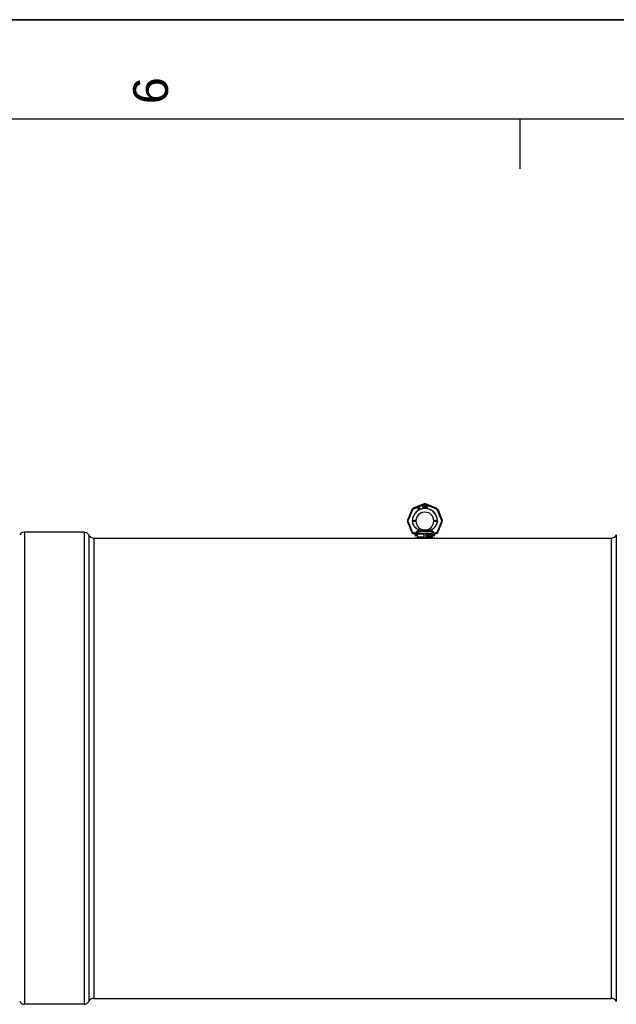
# Model space of a CAD drawing. Header units: millimetres. Extents: x 0 to 594, y 0 to 420.
# Tile 12 of 34: x 172 to 232, y 321 to 420. Entities that reach past the tile are written whole.
import ezdxf

# ---------------------------------------------------------------- set-up
doc = ezdxf.new("R2010")
doc.units = ezdxf.units.MM
doc.header["$LTSCALE"] = 32.67
doc.layers.get('0').update_dxf_attribs({"linetype": 'CONTINUOUS'})
doc.layers.add('001-M31079-X02', color=7, linetype='CONTINUOUS')
doc.layers.add('AXES_REF', color=7, linetype='CONTINUOUS')
doc.styles.add('TEXTSTYLE_2', font='arial.ttf')

# ---------------------------------------------------------------- blocks, each defined once
blk = doc.blocks.new('MARGEA2_BL0', base_point=(296.99996, 210.000076))
at = {"color": 7, "linetype": 'Continuous'}
for p, q in [((594, 420), (-0.000082, 420)), ((594.000002, 420.000076), (0.000002, 420.000076)), ((594.000002, 420.000076), (0.000002, 420.000076)), ((584.000002, 410.000076), (10.000002, 410.000076)), ((222.750002, 410.000076), (222.750002, 405.000076))]:
    blk.add_line(p, q, dxfattribs=at)
at = {"color": 5, "linetype": 'Continuous', "style": 'TEXTSTYLE_2', "oblique": 0.00001872}
blk.add_text('6', height=3.5, rotation=90, dxfattribs=at).set_placement((187.375002, 411.500076))

msp = doc.modelspace()

# ---------------------------------------------------------------- linework, layer by layer
at = {"color": 7, "linetype": 'Continuous'}
for p, q in [((0, 420), (594, 420)), ((212.912, 367.862), (213.512, 367.862))]:
    msp.add_line(p, q, dxfattribs=at)
at = {"layer": '001-M31079-X02', "color": 9, "linetype": 'Continuous'}
for p, q in [((213.135, 371.325), (212.033, 370.869)), ((213.138, 371.319), (213.14, 371.316)), ((213.285, 371.319), (213.286, 371.321)), ((213.285, 371.317), (213.286, 371.319)), ((213.286, 371.321), (213.287, 371.322)), ((213.287, 371.322), (213.287, 371.323)), ((213.288, 371.325), (213.288, 371.325)), ((214.39, 370.869), (213.288, 371.325)), ((211.925, 370.76), (211.468, 369.658)), ((211.542, 369.63), (211.999, 370.732)), ((211.928, 370.76), (211.93, 370.759)), ((211.93, 370.759), (211.931, 370.759)), ((211.931, 370.759), (211.933, 370.758)), ((211.933, 370.758), (211.935, 370.757)), ((211.935, 370.758), (211.937, 370.757)), ((211.937, 370.757), (211.94, 370.756)), ((211.939, 370.756), (211.943, 370.755)), ((211.942, 370.755), (211.948, 370.753)), ((211.945, 370.754), (211.952, 370.751)), ((211.951, 370.752), (211.959, 370.749)), ((211.958, 370.749), (211.966, 370.746)), ((211.965, 370.746), (211.977, 370.741)), ((211.974, 370.743), (211.986, 370.738)), ((211.986, 370.738), (211.999, 370.732)), ((212.033, 370.868), (212.033, 370.869)), ((212.034, 370.867), (212.034, 370.868)), ((212.035, 370.866), (212.034, 370.867)), ((212.035, 370.864), (212.035, 370.866)), ((212.036, 370.863), (212.035, 370.864)), ((212.038, 370.859), (212.036, 370.863)), ((212.039, 370.857), (212.037, 370.861)), ((212.042, 370.849), (212.039, 370.857)), ((212.045, 370.843), (212.041, 370.851)), ((212.052, 370.825), (212.044, 370.843)), ((212.062, 370.801), (212.052, 370.826)), ((212.064, 370.797), (212.06, 370.806)), ((212.064, 370.797), (212.062, 370.802)), ((212.064, 370.797), (213.166, 371.254)), ((213.139, 371.318), (213.141, 371.314)), ((213.14, 371.316), (213.142, 371.311)), ((213.141, 371.314), (213.144, 371.306)), ((213.144, 371.306), (213.149, 371.293)), ((213.149, 371.293), (213.157, 371.274)), ((213.156, 371.278), (213.166, 371.254)), ((213.164, 371.258), (213.166, 371.254)), ((213.258, 371.254), (213.268, 371.278)), ((213.258, 371.254), (214.36, 370.797)), ((213.266, 371.274), (213.274, 371.293)), ((213.274, 371.293), (213.28, 371.306)), ((213.279, 371.305), (213.283, 371.314)), ((213.283, 371.313), (213.285, 371.318)), ((214.37, 370.822), (214.36, 370.797)), ((214.376, 370.837), (214.368, 370.818)), ((214.381, 370.846), (214.375, 370.833)), ((214.383, 370.852), (214.379, 370.843)), ((214.385, 370.857), (214.382, 370.849)), ((214.387, 370.861), (214.385, 370.857)), ((214.388, 370.863), (214.386, 370.859)), ((214.389, 370.867), (214.389, 370.866)), ((214.438, 370.738), (214.425, 370.732)), ((214.425, 370.732), (214.881, 369.63)), ((214.446, 370.741), (214.434, 370.736)), ((214.458, 370.746), (214.446, 370.741)), ((214.465, 370.749), (214.455, 370.744)), ((214.47, 370.75), (214.462, 370.748)), ((214.476, 370.753), (214.469, 370.75)), ((214.481, 370.755), (214.475, 370.752)), ((214.484, 370.756), (214.479, 370.754)), ((214.486, 370.757), (214.482, 370.755)), ((214.487, 370.757), (214.484, 370.756)), ((214.489, 370.758), (214.486, 370.757)), ((214.491, 370.758), (214.489, 370.757)), ((214.493, 370.759), (214.491, 370.758)), ((214.494, 370.759), (214.492, 370.759)), ((214.499, 370.76), (214.955, 369.658)), ((211.468, 369.505), (211.937, 368.373)), ((211.471, 369.658), (211.47, 369.658)), ((211.472, 369.658), (211.471, 369.658)), ((211.473, 369.657), (211.472, 369.658)), ((211.475, 369.656), (211.473, 369.657)), ((211.477, 369.656), (211.475, 369.657)), ((211.479, 369.655), (211.477, 369.656)), ((211.481, 369.654), (211.479, 369.655)), ((211.484, 369.653), (211.481, 369.654)), ((211.489, 369.652), (211.483, 369.654)), ((211.488, 369.515), (211.483, 369.513)), ((211.493, 369.65), (211.487, 369.652)), ((211.494, 369.518), (211.488, 369.515)), ((211.499, 369.648), (211.492, 369.65)), ((211.501, 369.521), (211.494, 369.518)), ((211.506, 369.645), (211.498, 369.648)), ((211.509, 369.524), (211.501, 369.521)), ((211.517, 369.64), (211.506, 369.645)), ((211.521, 369.529), (211.509, 369.524)), ((211.526, 369.637), (211.514, 369.642)), ((211.529, 369.533), (211.517, 369.528)), ((211.534, 369.634), (211.521, 369.639)), ((211.538, 369.537), (211.525, 369.531)), ((211.542, 369.63), (211.53, 369.635)), ((211.542, 369.538), (211.534, 369.535)), ((211.542, 369.63), (211.538, 369.632)), ((211.542, 369.538), (211.538, 369.537)), ((212.01, 368.409), (211.542, 369.538)), ((211.952, 369.58), (211.952, 369.594)), ((214.881, 369.538), (214.414, 368.409)), ((214.472, 369.594), (214.472, 369.58)), ((214.486, 368.373), (214.955, 369.505)), ((214.881, 369.63), (214.894, 369.635)), ((214.881, 369.538), (214.894, 369.533)), ((214.89, 369.634), (214.902, 369.639)), ((214.89, 369.535), (214.903, 369.529)), ((214.898, 369.637), (214.91, 369.642)), ((214.898, 369.531), (214.911, 369.526)), ((214.91, 369.642), (214.918, 369.645)), ((214.91, 369.526), (214.922, 369.521)), ((214.918, 369.645), (214.925, 369.648)), ((214.919, 369.523), (214.926, 369.519)), ((214.925, 369.648), (214.932, 369.65)), ((214.925, 369.52), (214.932, 369.517)), ((214.932, 369.517), (214.938, 369.514)), ((214.935, 369.515), (214.941, 369.513)), ((214.94, 369.513), (214.943, 369.511)), ((214.943, 369.512), (214.946, 369.51)), ((214.945, 369.511), (214.948, 369.509)), ((214.947, 369.51), (214.949, 369.509)), ((214.949, 369.509), (214.951, 369.508)), ((214.951, 369.508), (214.952, 369.507)), ((214.952, 369.507), (214.953, 369.506)), ((211.938, 368.377), (211.939, 368.378)), ((211.94, 368.378), (211.942, 368.379)), ((211.942, 368.379), (211.946, 368.381)), ((211.944, 368.38), (211.942, 368.379)), ((211.944, 368.38), (211.948, 368.382)), ((211.95, 368.383), (211.946, 368.381)), ((211.948, 368.382), (211.953, 368.385)), ((211.959, 368.387), (211.95, 368.383)), ((211.956, 368.386), (211.969, 368.392)), ((211.966, 368.39), (211.981, 368.397)), ((211.977, 368.395), (211.989, 368.4)), ((212.006, 368.407), (211.997, 368.404)), ((212.01, 368.409), (212.006, 368.407)), ((212.01, 368.409), (212.01, 368.326)), ((212.037, 368.409), (212.01, 368.409)), ((212.037, 368.409), (212.037, 368.326)), ((213.856, 368.522), (212.568, 368.522)), ((214.386, 368.409), (214.386, 368.326)), ((214.414, 368.409), (214.386, 368.409)), ((214.414, 368.409), (214.414, 368.326)), ((214.418, 368.407), (214.414, 368.409)), ((214.422, 368.406), (214.443, 368.397)), ((214.439, 368.398), (214.454, 368.392)), ((214.443, 368.397), (214.461, 368.389)), ((214.468, 368.386), (214.454, 368.392)), ((214.465, 368.387), (214.473, 368.383)), ((214.476, 368.382), (214.471, 368.385)), ((214.482, 368.379), (214.48, 368.38)), ((214.485, 368.378), (214.486, 368.377)), ((212.002, 368.325), (212.002, 368.325)), ((212.037, 368.326), (212.01, 368.326)), ((212.315, 368.086), (212.212, 368.086)), ((212.3, 368.322), (212.3, 368.296)), ((214.072, 368.324), (212.351, 368.324)), ((214.106, 368.101), (214.108, 368.086)), ((214.212, 368.086), (214.108, 368.086)), ((214.123, 368.296), (214.124, 368.322)), ((214.414, 368.326), (214.386, 368.326))]:
    msp.add_line(p, q, dxfattribs=at)
at = {"layer": '001-M31079-X02', "color": 7, "linetype": 'Continuous'}
for p, q in [((212.004, 370.744), (212.004, 370.744)), ((212.007, 370.749), (212.007, 370.749)), ((212.011, 370.754), (212.011, 370.754)), ((212.027, 370.773), (212.032, 370.778)), ((212.037, 370.782), (212.037, 370.782)), ((212.042, 370.785), (212.042, 370.785)), ((212.047, 370.789), (212.047, 370.789)), ((212.052, 370.792), (212.053, 370.792)), ((212.525, 370.92), (212.513, 370.781)), ((212.513, 370.781), (212.526, 370.759)), ((212.542, 370.93), (212.525, 370.92)), ((212.526, 370.759), (212.595, 370.799)), ((212.533, 370.793), (212.542, 370.891)), ((212.582, 370.821), (212.533, 370.793)), ((212.599, 370.831), (212.542, 370.93)), ((212.542, 370.891), (212.582, 370.821)), ((212.595, 370.799), (212.623, 370.751)), ((212.628, 370.848), (212.599, 370.831)), ((212.641, 370.826), (212.612, 370.809)), ((212.642, 370.757), (212.612, 370.809)), ((212.623, 370.751), (212.642, 370.751)), ((212.649, 370.919), (212.626, 370.905)), ((212.626, 370.905), (212.634, 370.89)), ((212.641, 370.826), (212.628, 370.848)), ((212.646, 370.956), (212.632, 370.948)), ((212.632, 370.948), (212.649, 370.919)), ((212.658, 370.904), (212.634, 370.89)), ((212.663, 370.927), (212.646, 370.956)), ((212.658, 370.904), (212.7, 370.83)), ((212.695, 370.945), (212.663, 370.927)), ((212.672, 370.912), (212.704, 370.93)), ((212.71, 370.846), (212.672, 370.912)), ((212.695, 370.945), (212.704, 370.93)), ((212.7, 370.83), (212.714, 370.819)), ((212.71, 370.846), (212.72, 370.836)), ((212.714, 370.819), (212.727, 370.816)), ((212.732, 370.834), (212.72, 370.836)), ((212.727, 370.816), (212.738, 370.818)), ((212.749, 370.839), (212.732, 370.834)), ((212.758, 370.824), (212.738, 370.818)), ((212.749, 370.839), (212.758, 370.824)), ((212.993, 371.113), (212.993, 370.913)), ((212.993, 371.113), (213.073, 371.113)), ((213.013, 370.913), (212.993, 370.913)), ((213.013, 371.003), (213.013, 370.913)), ((213.07, 371.003), (213.013, 371.003)), ((213.07, 371.003), (213.097, 370.913)), ((213.09, 371.109), (213.073, 371.113)), ((213.09, 371.109), (213.103, 371.096)), ((213.103, 371.02), (213.09, 371.011)), ((213.12, 370.913), (213.09, 371.011)), ((213.12, 370.913), (213.097, 370.913)), ((213.103, 371.096), (213.113, 371.079)), ((213.113, 371.037), (213.103, 371.02)), ((213.113, 371.079), (213.117, 371.066)), ((213.117, 371.049), (213.113, 371.037)), ((213.117, 371.066), (213.117, 371.049)), ((213.147, 371.113), (213.147, 370.981)), ((213.147, 371.113), (213.167, 371.113)), ((213.147, 370.981), (213.15, 370.96)), ((213.15, 370.96), (213.157, 370.943)), ((213.157, 370.943), (213.17, 370.926)), ((213.167, 371.113), (213.167, 370.981)), ((213.167, 370.981), (213.17, 370.964)), ((213.17, 370.964), (213.177, 370.952)), ((213.17, 370.926), (213.183, 370.918)), ((213.177, 370.952), (213.187, 370.943)), ((213.178, 371.258), (213.178, 371.258)), ((213.2, 370.913), (213.183, 370.918)), ((213.184, 371.26), (213.184, 371.26)), ((213.2, 370.939), (213.187, 370.943)), ((213.19, 371.261), (213.19, 371.261)), ((213.2, 370.939), (213.213, 370.939)), ((213.213, 370.913), (213.2, 370.913)), ((213.227, 370.943), (213.213, 370.939)), ((213.23, 370.918), (213.213, 370.913)), ((213.237, 370.952), (213.227, 370.943)), ((213.228, 371.262), (213.228, 371.262)), ((213.243, 370.926), (213.23, 370.918)), ((213.234, 371.261), (213.234, 371.261)), ((213.243, 370.964), (213.237, 370.952)), ((213.24, 371.26), (213.24, 371.26)), ((213.247, 370.981), (213.243, 370.964)), ((213.257, 370.943), (213.243, 370.926)), ((213.246, 371.258), (213.246, 371.258)), ((213.247, 371.113), (213.247, 370.981)), ((213.247, 371.113), (213.267, 371.113)), ((213.263, 370.96), (213.257, 370.943)), ((213.263, 370.96), (213.267, 370.981)), ((213.267, 371.113), (213.267, 370.981)), ((213.293, 371.113), (213.293, 370.913)), ((213.293, 371.113), (213.373, 371.113)), ((213.373, 370.913), (213.293, 370.913)), ((213.39, 371.109), (213.373, 371.113)), ((213.39, 370.918), (213.373, 370.913)), ((213.39, 371.109), (213.403, 371.1)), ((213.403, 370.926), (213.39, 370.918)), ((213.403, 371.1), (213.417, 371.083)), ((213.417, 370.943), (213.403, 370.926)), ((213.417, 371.083), (213.423, 371.066)), ((213.423, 370.96), (213.417, 370.943)), ((213.427, 371.045), (213.423, 371.066)), ((213.423, 370.96), (213.427, 370.981)), ((213.427, 371.045), (213.427, 370.981)), ((214.371, 370.792), (214.371, 370.792)), ((214.377, 370.789), (214.377, 370.789)), ((214.382, 370.785), (214.382, 370.785)), ((214.401, 370.769), (214.405, 370.764)), ((214.409, 370.759), (214.409, 370.759)), ((214.413, 370.754), (214.413, 370.754)), ((214.416, 370.749), (214.416, 370.749)), ((214.419, 370.744), (214.419, 370.744)), ((211.534, 369.6), (211.534, 369.6)), ((211.535, 369.606), (211.535, 369.606)), ((211.535, 369.562), (211.535, 369.562)), ((211.537, 369.612), (211.537, 369.612)), ((211.537, 369.556), (211.537, 369.556)), ((211.538, 369.618), (211.538, 369.618)), ((211.538, 369.55), (211.538, 369.55)), ((214.886, 369.618), (214.886, 369.618)), ((214.886, 369.55), (214.886, 369.55)), ((214.887, 369.612), (214.887, 369.612)), ((214.887, 369.556), (214.887, 369.556)), ((214.888, 369.606), (214.888, 369.606)), ((214.888, 369.562), (214.888, 369.562)), ((214.889, 369.569), (214.889, 369.569)), ((212.065, 368.408), (212.051, 368.409)), ((212.161, 368.387), (212.148, 368.392)), ((212.225, 368.357), (212.213, 368.364)), ((214.187, 368.349), (214.186, 368.349)), ((214.199, 368.357), (214.198, 368.356)), ((214.211, 368.364), (214.211, 368.364)), ((214.223, 368.37), (214.223, 368.37)), ((214.236, 368.376), (214.236, 368.376)), ((214.249, 368.382), (214.249, 368.382)), ((214.262, 368.387), (214.262, 368.387)), ((214.276, 368.392), (214.276, 368.392)), ((214.289, 368.396), (214.289, 368.396)), ((214.303, 368.399), (214.303, 368.399)), ((214.317, 368.402), (214.317, 368.402)), ((214.331, 368.405), (214.331, 368.405)), ((214.345, 368.407), (214.345, 368.407)), ((214.359, 368.408), (214.359, 368.408)), ((212.291, 368.306), (212.281, 368.315)), ((212.3, 368.322), (212.3, 368.296)), ((214.133, 368.306), (214.123, 368.296)), ((214.124, 368.322), (214.124, 368.296)), ((214.143, 368.315), (214.143, 368.315)), ((214.153, 368.324), (214.153, 368.324)), ((214.164, 368.333), (214.164, 368.333)), ((214.175, 368.341), (214.175, 368.341))]:
    msp.add_line(p, q, dxfattribs=at)
at = {"layer": '001-M31079-X02', "color": 6, "linetype": 'Continuous'}
for p, q in [((213.013, 371.028), (213.013, 371.092)), ((213.077, 371.092), (213.013, 371.092)), ((213.077, 371.028), (213.013, 371.028)), ((213.077, 371.092), (213.087, 371.088)), ((213.087, 371.032), (213.077, 371.028)), ((213.087, 371.088), (213.093, 371.079)), ((213.093, 371.041), (213.087, 371.032)), ((213.093, 371.079), (213.097, 371.066)), ((213.097, 371.054), (213.093, 371.041)), ((213.097, 371.066), (213.097, 371.054)), ((213.313, 370.939), (213.313, 371.088)), ((213.373, 371.088), (213.313, 371.088)), ((213.373, 370.939), (213.313, 370.939)), ((213.373, 371.088), (213.387, 371.083)), ((213.387, 370.943), (213.373, 370.939)), ((213.387, 371.083), (213.397, 371.075)), ((213.397, 370.952), (213.387, 370.943)), ((213.397, 371.075), (213.403, 371.062)), ((213.403, 370.964), (213.397, 370.952)), ((213.403, 371.062), (213.407, 371.045)), ((213.407, 370.981), (213.403, 370.964)), ((213.407, 371.045), (213.407, 370.981)), ((214.212, 367.862), (212.212, 367.862)), ((212.351, 368.324), (212.352, 368.298)), ((212.441, 368.262), (212.441, 367.962)), ((213.132, 368.262), (212.441, 368.262)), ((213.132, 367.962), (212.441, 367.962)), ((213.132, 367.962), (213.132, 368.262)), ((213.292, 368.262), (213.292, 367.962)), ((213.982, 368.262), (213.292, 368.262)), ((213.982, 367.962), (213.292, 367.962)), ((213.363, 368.043), (213.363, 368.183)), ((213.363, 368.183), (213.417, 368.183)), ((213.38, 368.043), (213.363, 368.043)), ((213.367, 368.043), (213.367, 368.183)), ((213.375, 368.168), (213.375, 368.123)), ((213.419, 368.168), (213.375, 368.168)), ((213.375, 368.123), (213.419, 368.123)), ((213.375, 368.105), (213.375, 368.043)), ((213.415, 368.105), (213.375, 368.105)), ((213.38, 368.123), (213.38, 368.168)), ((213.38, 368.105), (213.38, 368.043)), ((213.41, 368.105), (213.427, 368.043)), ((213.423, 368.18), (213.412, 368.183)), ((213.414, 368.168), (213.421, 368.165)), ((213.421, 368.126), (213.414, 368.123)), ((213.415, 368.105), (213.431, 368.043)), ((213.427, 368.18), (213.417, 368.183)), ((213.419, 368.168), (213.425, 368.165)), ((213.425, 368.126), (213.419, 368.123)), ((213.421, 368.165), (213.425, 368.159)), ((213.425, 368.165), (213.421, 368.165)), ((213.425, 368.132), (213.421, 368.126)), ((213.425, 368.126), (213.421, 368.126)), ((213.431, 368.171), (213.423, 368.18)), ((213.427, 368.18), (213.423, 368.18)), ((213.423, 368.111), (213.431, 368.117)), ((213.441, 368.043), (213.423, 368.111)), ((213.427, 368.111), (213.423, 368.111)), ((213.425, 368.165), (213.429, 368.159)), ((213.425, 368.159), (213.427, 368.15)), ((213.429, 368.159), (213.425, 368.159)), ((213.427, 368.141), (213.425, 368.132)), ((213.429, 368.132), (213.425, 368.126)), ((213.429, 368.132), (213.425, 368.132)), ((213.436, 368.171), (213.427, 368.18)), ((213.427, 368.141), (213.427, 368.15)), ((213.431, 368.15), (213.427, 368.15)), ((213.431, 368.141), (213.427, 368.141)), ((213.427, 368.111), (213.436, 368.117)), ((213.446, 368.043), (213.427, 368.111)), ((213.446, 368.043), (213.427, 368.043)), ((213.429, 368.159), (213.431, 368.15)), ((213.431, 368.141), (213.429, 368.132)), ((213.437, 368.159), (213.431, 368.171)), ((213.436, 368.171), (213.431, 368.171)), ((213.431, 368.15), (213.431, 368.141)), ((213.431, 368.117), (213.437, 368.129)), ((213.436, 368.117), (213.431, 368.117)), ((213.442, 368.159), (213.436, 368.171)), ((213.436, 368.117), (213.442, 368.129)), ((213.439, 368.15), (213.437, 368.159)), ((213.442, 368.159), (213.437, 368.159)), ((213.437, 368.129), (213.439, 368.138)), ((213.442, 368.129), (213.437, 368.129)), ((213.439, 368.15), (213.439, 368.138)), ((213.444, 368.15), (213.439, 368.15)), ((213.444, 368.138), (213.439, 368.138)), ((213.444, 368.15), (213.442, 368.159)), ((213.442, 368.129), (213.444, 368.138)), ((213.444, 368.15), (213.444, 368.138)), ((213.458, 368.081), (213.46, 368.069)), ((213.475, 368.081), (213.458, 368.081)), ((213.46, 368.069), (213.466, 368.055)), ((213.465, 368.069), (213.46, 368.069)), ((213.462, 368.081), (213.465, 368.069)), ((213.466, 368.162), (213.464, 368.15)), ((213.464, 368.138), (213.464, 368.15)), ((213.469, 368.15), (213.464, 368.15)), ((213.464, 368.138), (213.466, 368.126)), ((213.469, 368.138), (213.464, 368.138)), ((213.465, 368.069), (213.471, 368.055)), ((213.474, 368.174), (213.466, 368.162)), ((213.471, 368.162), (213.466, 368.162)), ((213.466, 368.126), (213.474, 368.114)), ((213.471, 368.126), (213.466, 368.126)), ((213.466, 368.055), (213.476, 368.046)), ((213.471, 368.055), (213.466, 368.055)), ((213.471, 368.162), (213.469, 368.15)), ((213.469, 368.15), (213.469, 368.138)), ((213.469, 368.138), (213.471, 368.126)), ((213.472, 368.072), (213.47, 368.081)), ((213.479, 368.174), (213.471, 368.162)), ((213.471, 368.126), (213.479, 368.114)), ((213.471, 368.055), (213.481, 368.046)), ((213.479, 368.064), (213.472, 368.072)), ((213.477, 368.072), (213.472, 368.072)), ((213.483, 368.18), (213.474, 368.174)), ((213.479, 368.174), (213.474, 368.174)), ((213.474, 368.114), (213.483, 368.108)), ((213.479, 368.114), (213.474, 368.114)), ((213.477, 368.072), (213.475, 368.081)), ((213.476, 368.147), (213.479, 368.156)), ((213.476, 368.147), (213.476, 368.141)), ((213.481, 368.147), (213.476, 368.147)), ((213.479, 368.132), (213.476, 368.141)), ((213.481, 368.141), (213.476, 368.141)), ((213.476, 368.046), (213.487, 368.043)), ((213.481, 368.046), (213.476, 368.046)), ((213.483, 368.064), (213.477, 368.072)), ((213.487, 368.18), (213.479, 368.174)), ((213.479, 368.156), (213.485, 368.162)), ((213.483, 368.156), (213.479, 368.156)), ((213.485, 368.126), (213.479, 368.132)), ((213.483, 368.132), (213.479, 368.132)), ((213.479, 368.114), (213.487, 368.108)), ((213.487, 368.061), (213.479, 368.064)), ((213.483, 368.064), (213.479, 368.064)), ((213.481, 368.147), (213.483, 368.156)), ((213.481, 368.141), (213.481, 368.147)), ((213.483, 368.132), (213.481, 368.141)), ((213.481, 368.046), (213.491, 368.043)), ((213.491, 368.183), (213.483, 368.18)), ((213.487, 368.18), (213.483, 368.18)), ((213.483, 368.156), (213.489, 368.162)), ((213.489, 368.126), (213.483, 368.132)), ((213.483, 368.108), (213.491, 368.105)), ((213.487, 368.108), (213.483, 368.108)), ((213.491, 368.061), (213.483, 368.064)), ((213.485, 368.162), (213.491, 368.165)), ((213.489, 368.162), (213.485, 368.162)), ((213.491, 368.123), (213.485, 368.126)), ((213.489, 368.126), (213.485, 368.126)), ((213.496, 368.183), (213.487, 368.18)), ((213.487, 368.108), (213.496, 368.105)), ((213.508, 368.061), (213.487, 368.061)), ((213.508, 368.043), (213.487, 368.043)), ((213.489, 368.162), (213.496, 368.165)), ((213.496, 368.123), (213.489, 368.126)), ((213.506, 368.183), (213.491, 368.183)), ((213.508, 368.165), (213.491, 368.165)), ((213.508, 368.123), (213.491, 368.123)), ((213.508, 368.105), (213.491, 368.105)), ((213.512, 368.18), (213.501, 368.183)), ((213.503, 368.165), (213.51, 368.162)), ((213.514, 368.12), (213.503, 368.123)), ((213.503, 368.105), (213.512, 368.102)), ((213.512, 368.064), (213.503, 368.061)), ((213.503, 368.043), (213.514, 368.046)), ((213.516, 368.18), (213.506, 368.183)), ((213.508, 368.165), (213.514, 368.162)), ((213.518, 368.12), (213.508, 368.123)), ((213.508, 368.105), (213.516, 368.102)), ((213.516, 368.064), (213.508, 368.061)), ((213.508, 368.043), (213.518, 368.046)), ((213.51, 368.162), (213.514, 368.156)), ((213.514, 368.162), (213.51, 368.162)), ((213.52, 368.171), (213.512, 368.18)), ((213.516, 368.18), (213.512, 368.18)), ((213.512, 368.102), (213.518, 368.096)), ((213.516, 368.102), (213.512, 368.102)), ((213.518, 368.069), (213.512, 368.064)), ((213.516, 368.064), (213.512, 368.064)), ((213.514, 368.162), (213.518, 368.156)), ((213.514, 368.156), (213.516, 368.15)), ((213.518, 368.156), (213.514, 368.156)), ((213.522, 368.114), (213.514, 368.12)), ((213.518, 368.12), (213.514, 368.12)), ((213.514, 368.046), (213.522, 368.052)), ((213.518, 368.046), (213.514, 368.046)), ((213.525, 368.171), (213.516, 368.18)), ((213.516, 368.15), (213.533, 368.15)), ((213.516, 368.102), (213.522, 368.096)), ((213.522, 368.069), (213.516, 368.064)), ((213.518, 368.156), (213.52, 368.15)), ((213.527, 368.114), (213.518, 368.12)), ((213.518, 368.096), (213.522, 368.087)), ((213.522, 368.096), (213.518, 368.096)), ((213.522, 368.078), (213.518, 368.069)), ((213.522, 368.069), (213.518, 368.069)), ((213.518, 368.046), (213.527, 368.052)), ((213.526, 368.159), (213.52, 368.171)), ((213.525, 368.171), (213.52, 368.171)), ((213.53, 368.102), (213.522, 368.114)), ((213.527, 368.114), (213.522, 368.114)), ((213.522, 368.096), (213.527, 368.087)), ((213.522, 368.078), (213.522, 368.087)), ((213.527, 368.087), (213.522, 368.087)), ((213.527, 368.078), (213.522, 368.069)), ((213.527, 368.078), (213.522, 368.078)), ((213.522, 368.052), (213.53, 368.064)), ((213.527, 368.052), (213.522, 368.052)), ((213.531, 368.159), (213.525, 368.171)), ((213.528, 368.15), (213.526, 368.159)), ((213.531, 368.159), (213.526, 368.159)), ((213.535, 368.102), (213.527, 368.114)), ((213.527, 368.087), (213.527, 368.078)), ((213.527, 368.052), (213.535, 368.064)), ((213.534, 368.09), (213.53, 368.102)), ((213.535, 368.102), (213.53, 368.102)), ((213.53, 368.064), (213.534, 368.075)), ((213.535, 368.064), (213.53, 368.064)), ((213.533, 368.15), (213.531, 368.159)), ((213.534, 368.09), (213.534, 368.075)), ((213.539, 368.09), (213.534, 368.09)), ((213.539, 368.075), (213.534, 368.075)), ((213.539, 368.09), (213.535, 368.102)), ((213.535, 368.064), (213.539, 368.075)), ((213.539, 368.075), (213.539, 368.09)), ((213.65, 368.043), (213.65, 368.183)), ((213.674, 368.183), (213.65, 368.183)), ((213.667, 368.043), (213.65, 368.043)), ((213.655, 368.183), (213.655, 368.043)), ((213.663, 368.153), (213.663, 368.043)), ((213.663, 368.153), (213.692, 368.043)), ((213.667, 368.153), (213.663, 368.153)), ((213.667, 368.043), (213.667, 368.153)), ((213.667, 368.153), (213.696, 368.043)), ((213.7, 368.058), (213.669, 368.183)), ((213.705, 368.058), (213.674, 368.183)), ((213.713, 368.043), (213.692, 368.043)), ((213.731, 368.183), (213.7, 368.058)), ((213.705, 368.058), (213.7, 368.058)), ((213.736, 368.183), (213.705, 368.058)), ((213.708, 368.043), (213.737, 368.153)), ((213.713, 368.043), (213.742, 368.153)), ((213.754, 368.183), (213.731, 368.183)), ((213.737, 368.043), (213.737, 368.153)), ((213.742, 368.153), (213.737, 368.153)), ((213.754, 368.043), (213.737, 368.043)), ((213.742, 368.153), (213.742, 368.043)), ((213.75, 368.183), (213.75, 368.043)), ((213.754, 368.043), (213.754, 368.183)), ((213.766, 368.075), (213.768, 368.066)), ((213.781, 368.075), (213.766, 368.075)), ((213.77, 368.162), (213.768, 368.15)), ((213.783, 368.15), (213.768, 368.15)), ((213.768, 368.066), (213.772, 368.058)), ((213.773, 368.066), (213.768, 368.066)), ((213.779, 368.174), (213.77, 368.162)), ((213.775, 368.162), (213.77, 368.162)), ((213.771, 368.075), (213.773, 368.066)), ((213.772, 368.058), (213.779, 368.052)), ((213.777, 368.058), (213.772, 368.058)), ((213.775, 368.162), (213.773, 368.15)), ((213.773, 368.066), (213.777, 368.058)), ((213.783, 368.174), (213.775, 368.162)), ((213.779, 368.069), (213.777, 368.075)), ((213.777, 368.058), (213.783, 368.052)), ((213.787, 368.18), (213.779, 368.174)), ((213.783, 368.174), (213.779, 368.174)), ((213.779, 368.15), (213.783, 368.159)), ((213.783, 368.064), (213.779, 368.069)), ((213.783, 368.069), (213.779, 368.069)), ((213.779, 368.052), (213.787, 368.046)), ((213.783, 368.052), (213.779, 368.052)), ((213.783, 368.069), (213.781, 368.075)), ((213.792, 368.18), (213.783, 368.174)), ((213.783, 368.159), (213.789, 368.165)), ((213.783, 368.15), (213.787, 368.159)), ((213.787, 368.159), (213.783, 368.159)), ((213.787, 368.064), (213.783, 368.069)), ((213.787, 368.061), (213.783, 368.064)), ((213.787, 368.064), (213.783, 368.064)), ((213.783, 368.052), (213.792, 368.046)), ((213.801, 368.183), (213.787, 368.18)), ((213.792, 368.18), (213.787, 368.18)), ((213.787, 368.159), (213.794, 368.165)), ((213.792, 368.061), (213.787, 368.064)), ((213.797, 368.058), (213.787, 368.061)), ((213.792, 368.061), (213.787, 368.061)), ((213.787, 368.046), (213.795, 368.043)), ((213.792, 368.046), (213.787, 368.046)), ((213.789, 368.165), (213.799, 368.168)), ((213.794, 368.165), (213.789, 368.165)), ((213.806, 368.183), (213.792, 368.18)), ((213.802, 368.058), (213.792, 368.061)), ((213.792, 368.046), (213.8, 368.043)), ((213.794, 368.165), (213.804, 368.168)), ((213.816, 368.043), (213.795, 368.043)), ((213.814, 368.058), (213.797, 368.058)), ((213.812, 368.168), (213.799, 368.168)), ((213.799, 368.108), (213.799, 368.12)), ((213.812, 368.12), (213.799, 368.12)), ((213.812, 368.108), (213.799, 368.108)), ((213.81, 368.183), (213.801, 368.183)), ((213.804, 368.12), (213.804, 368.108)), ((213.82, 368.18), (213.806, 368.183)), ((213.808, 368.168), (213.818, 368.165)), ((213.82, 368.126), (213.808, 368.12)), ((213.808, 368.108), (213.82, 368.105)), ((213.825, 368.18), (213.81, 368.183)), ((213.82, 368.061), (213.81, 368.058)), ((213.812, 368.168), (213.823, 368.165)), ((213.825, 368.126), (213.812, 368.12)), ((213.812, 368.108), (213.825, 368.105)), ((213.812, 368.043), (213.82, 368.046)), ((213.825, 368.061), (213.814, 368.058)), ((213.816, 368.043), (213.825, 368.046)), ((213.818, 368.165), (213.824, 368.159)), ((213.823, 368.165), (213.818, 368.165)), ((213.828, 368.174), (213.82, 368.18)), ((213.825, 368.18), (213.82, 368.18)), ((213.824, 368.132), (213.82, 368.126)), ((213.825, 368.126), (213.82, 368.126)), ((213.82, 368.105), (213.826, 368.099)), ((213.825, 368.105), (213.82, 368.105)), ((213.824, 368.064), (213.82, 368.061)), ((213.825, 368.061), (213.82, 368.061)), ((213.82, 368.046), (213.828, 368.052)), ((213.825, 368.046), (213.82, 368.046)), ((213.823, 368.165), (213.829, 368.159)), ((213.824, 368.159), (213.828, 368.15)), ((213.829, 368.159), (213.824, 368.159)), ((213.828, 368.144), (213.824, 368.132)), ((213.829, 368.132), (213.824, 368.132)), ((213.824, 368.114), (213.832, 368.123)), ((213.835, 368.108), (213.824, 368.114)), ((213.829, 368.114), (213.824, 368.114)), ((213.828, 368.069), (213.824, 368.064)), ((213.829, 368.064), (213.824, 368.064)), ((213.833, 368.174), (213.825, 368.18)), ((213.829, 368.132), (213.825, 368.126)), ((213.825, 368.105), (213.831, 368.099)), ((213.829, 368.064), (213.825, 368.061)), ((213.825, 368.046), (213.833, 368.052)), ((213.826, 368.099), (213.83, 368.087)), ((213.831, 368.099), (213.826, 368.099)), ((213.837, 368.162), (213.828, 368.174)), ((213.833, 368.174), (213.828, 368.174)), ((213.828, 368.144), (213.828, 368.15)), ((213.833, 368.15), (213.828, 368.15)), ((213.833, 368.144), (213.828, 368.144)), ((213.83, 368.075), (213.828, 368.069)), ((213.833, 368.069), (213.828, 368.069)), ((213.828, 368.052), (213.835, 368.058)), ((213.833, 368.052), (213.828, 368.052)), ((213.829, 368.159), (213.833, 368.15)), ((213.833, 368.144), (213.829, 368.132)), ((213.829, 368.114), (213.837, 368.123)), ((213.839, 368.108), (213.829, 368.114)), ((213.833, 368.069), (213.829, 368.064)), ((213.83, 368.075), (213.83, 368.087)), ((213.835, 368.087), (213.83, 368.087)), ((213.835, 368.075), (213.83, 368.075)), ((213.831, 368.099), (213.835, 368.087)), ((213.832, 368.123), (213.837, 368.132)), ((213.837, 368.123), (213.832, 368.123)), ((213.841, 368.162), (213.833, 368.174)), ((213.833, 368.15), (213.833, 368.144)), ((213.835, 368.075), (213.833, 368.069)), ((213.833, 368.052), (213.839, 368.058)), ((213.839, 368.099), (213.835, 368.108)), ((213.839, 368.108), (213.835, 368.108)), ((213.835, 368.087), (213.835, 368.075)), ((213.835, 368.058), (213.839, 368.066)), ((213.839, 368.058), (213.835, 368.058)), ((213.839, 368.15), (213.837, 368.162)), ((213.841, 368.162), (213.837, 368.162)), ((213.837, 368.132), (213.839, 368.144)), ((213.837, 368.123), (213.841, 368.132)), ((213.841, 368.132), (213.837, 368.132)), ((213.839, 368.15), (213.839, 368.144)), ((213.843, 368.15), (213.839, 368.15)), ((213.843, 368.144), (213.839, 368.144)), ((213.843, 368.099), (213.839, 368.108)), ((213.841, 368.087), (213.839, 368.099)), ((213.843, 368.099), (213.839, 368.099)), ((213.839, 368.066), (213.841, 368.075)), ((213.839, 368.058), (213.843, 368.066)), ((213.839, 368.066), (213.843, 368.066)), ((213.843, 368.15), (213.841, 368.162)), ((213.841, 368.132), (213.843, 368.144)), ((213.841, 368.087), (213.841, 368.075)), ((213.845, 368.087), (213.841, 368.087)), ((213.845, 368.075), (213.841, 368.075)), ((213.843, 368.144), (213.843, 368.15)), ((213.845, 368.087), (213.843, 368.099)), ((213.843, 368.066), (213.845, 368.075)), ((213.845, 368.075), (213.845, 368.087)), ((213.859, 368.144), (213.857, 368.123)), ((213.857, 368.102), (213.857, 368.123)), ((213.862, 368.123), (213.857, 368.123)), ((213.857, 368.102), (213.859, 368.081)), ((213.862, 368.102), (213.857, 368.102)), ((213.863, 368.159), (213.859, 368.144)), ((213.864, 368.144), (213.859, 368.144)), ((213.859, 368.081), (213.863, 368.066)), ((213.864, 368.081), (213.859, 368.081)), ((213.864, 368.144), (213.862, 368.123)), ((213.862, 368.123), (213.862, 368.102)), ((213.862, 368.102), (213.864, 368.081)), ((213.87, 368.171), (213.863, 368.159)), ((213.868, 368.159), (213.863, 368.159)), ((213.863, 368.066), (213.87, 368.055)), ((213.868, 368.066), (213.863, 368.066)), ((213.868, 368.159), (213.864, 368.144)), ((213.864, 368.081), (213.868, 368.066)), ((213.874, 368.171), (213.868, 368.159)), ((213.868, 368.123), (213.87, 368.141)), ((213.88, 368.129), (213.868, 368.117)), ((213.868, 368.123), (213.868, 368.117)), ((213.872, 368.123), (213.868, 368.123)), ((213.872, 368.117), (213.868, 368.117)), ((213.868, 368.066), (213.874, 368.055)), ((213.88, 368.18), (213.87, 368.171)), ((213.874, 368.171), (213.87, 368.171)), ((213.87, 368.141), (213.872, 368.15)), ((213.874, 368.141), (213.87, 368.141)), ((213.87, 368.093), (213.872, 368.102)), ((213.87, 368.093), (213.87, 368.084)), ((213.874, 368.093), (213.87, 368.093)), ((213.872, 368.075), (213.87, 368.084)), ((213.874, 368.084), (213.87, 368.084)), ((213.87, 368.055), (213.88, 368.046)), ((213.874, 368.055), (213.87, 368.055)), ((213.872, 368.15), (213.876, 368.159)), ((213.876, 368.15), (213.872, 368.15)), ((213.872, 368.123), (213.874, 368.141)), ((213.885, 368.129), (213.872, 368.117)), ((213.872, 368.117), (213.872, 368.123)), ((213.872, 368.102), (213.876, 368.108)), ((213.876, 368.102), (213.872, 368.102)), ((213.876, 368.066), (213.872, 368.075)), ((213.876, 368.075), (213.872, 368.075)), ((213.885, 368.18), (213.874, 368.171)), ((213.874, 368.141), (213.876, 368.15)), ((213.874, 368.093), (213.876, 368.102)), ((213.874, 368.084), (213.874, 368.093)), ((213.876, 368.075), (213.874, 368.084)), ((213.874, 368.055), (213.885, 368.046)), ((213.876, 368.159), (213.882, 368.165)), ((213.876, 368.15), (213.881, 368.159)), ((213.881, 368.159), (213.876, 368.159)), ((213.876, 368.108), (213.882, 368.114)), ((213.876, 368.102), (213.881, 368.108)), ((213.881, 368.108), (213.876, 368.108)), ((213.881, 368.066), (213.876, 368.075)), ((213.882, 368.061), (213.876, 368.066)), ((213.881, 368.066), (213.876, 368.066)), ((213.89, 368.183), (213.88, 368.18)), ((213.885, 368.18), (213.88, 368.18)), ((213.89, 368.132), (213.88, 368.129)), ((213.885, 368.129), (213.88, 368.129)), ((213.88, 368.046), (213.89, 368.043)), ((213.885, 368.046), (213.88, 368.046)), ((213.881, 368.159), (213.887, 368.165)), ((213.881, 368.108), (213.887, 368.114)), ((213.887, 368.061), (213.881, 368.066)), ((213.882, 368.165), (213.888, 368.168)), ((213.887, 368.165), (213.882, 368.165)), ((213.882, 368.114), (213.888, 368.117)), ((213.887, 368.114), (213.882, 368.114)), ((213.888, 368.058), (213.882, 368.061)), ((213.887, 368.061), (213.882, 368.061)), ((213.895, 368.183), (213.885, 368.18)), ((213.895, 368.132), (213.885, 368.129)), ((213.885, 368.046), (213.895, 368.043)), ((213.887, 368.165), (213.893, 368.168)), ((213.887, 368.114), (213.893, 368.117)), ((213.893, 368.058), (213.887, 368.061)), ((213.905, 368.168), (213.888, 368.168)), ((213.907, 368.117), (213.888, 368.117)), ((213.907, 368.058), (213.888, 368.058)), ((213.903, 368.183), (213.89, 368.183)), ((213.905, 368.132), (213.89, 368.132)), ((213.905, 368.043), (213.89, 368.043)), ((213.909, 368.18), (213.899, 368.183)), ((213.901, 368.168), (213.907, 368.165)), ((213.911, 368.129), (213.901, 368.132)), ((213.901, 368.043), (213.911, 368.046)), ((213.914, 368.18), (213.903, 368.183)), ((213.903, 368.117), (213.909, 368.114)), ((213.909, 368.061), (213.903, 368.058)), ((213.905, 368.168), (213.912, 368.165)), ((213.916, 368.129), (213.905, 368.132)), ((213.905, 368.043), (213.916, 368.046)), ((213.907, 368.165), (213.913, 368.159)), ((213.912, 368.165), (213.907, 368.165)), ((213.907, 368.117), (213.914, 368.114)), ((213.914, 368.061), (213.907, 368.058)), ((213.919, 368.171), (213.909, 368.18)), ((213.914, 368.18), (213.909, 368.18)), ((213.909, 368.114), (213.915, 368.108)), ((213.914, 368.114), (213.909, 368.114)), ((213.915, 368.066), (213.909, 368.061)), ((213.914, 368.061), (213.909, 368.061)), ((213.921, 368.12), (213.911, 368.129)), ((213.916, 368.129), (213.911, 368.129)), ((213.911, 368.046), (213.921, 368.055)), ((213.916, 368.046), (213.911, 368.046)), ((213.912, 368.165), (213.918, 368.159)), ((213.913, 368.159), (213.917, 368.15)), ((213.918, 368.159), (213.913, 368.159)), ((213.924, 368.171), (213.914, 368.18)), ((213.914, 368.114), (213.92, 368.108)), ((213.92, 368.066), (213.914, 368.061)), ((213.915, 368.108), (213.919, 368.102)), ((213.92, 368.108), (213.915, 368.108)), ((213.919, 368.075), (213.915, 368.066)), ((213.92, 368.066), (213.915, 368.066)), ((213.926, 368.12), (213.916, 368.129)), ((213.916, 368.046), (213.926, 368.055)), ((213.932, 368.15), (213.917, 368.15)), ((213.918, 368.159), (213.922, 368.15)), ((213.926, 368.159), (213.919, 368.171)), ((213.924, 368.171), (213.919, 368.171)), ((213.919, 368.102), (213.921, 368.093)), ((213.924, 368.102), (213.919, 368.102)), ((213.921, 368.084), (213.919, 368.075)), ((213.924, 368.075), (213.919, 368.075)), ((213.92, 368.108), (213.924, 368.102)), ((213.924, 368.075), (213.92, 368.066)), ((213.928, 368.111), (213.921, 368.12)), ((213.921, 368.12), (213.926, 368.12)), ((213.921, 368.084), (213.921, 368.093)), ((213.921, 368.093), (213.926, 368.093)), ((213.926, 368.084), (213.921, 368.084)), ((213.921, 368.055), (213.928, 368.066)), ((213.926, 368.055), (213.921, 368.055)), ((213.93, 368.159), (213.924, 368.171)), ((213.924, 368.102), (213.926, 368.093)), ((213.926, 368.084), (213.924, 368.075)), ((213.928, 368.15), (213.926, 368.159)), ((213.93, 368.159), (213.926, 368.159)), ((213.932, 368.111), (213.926, 368.12)), ((213.926, 368.093), (213.926, 368.084)), ((213.926, 368.055), (213.932, 368.066)), ((213.932, 368.096), (213.928, 368.111)), ((213.932, 368.111), (213.928, 368.111)), ((213.928, 368.066), (213.932, 368.081)), ((213.932, 368.066), (213.928, 368.066)), ((213.932, 368.15), (213.93, 368.159)), ((213.936, 368.096), (213.932, 368.111)), ((213.932, 368.096), (213.932, 368.081)), ((213.936, 368.096), (213.932, 368.096)), ((213.932, 368.066), (213.936, 368.081)), ((213.936, 368.081), (213.932, 368.081)), ((213.936, 368.081), (213.936, 368.096)), ((213.982, 367.962), (213.982, 368.262)), ((214.072, 368.324), (214.072, 368.298))]:
    msp.add_line(p, q, dxfattribs=at)
at = {"layer": '001-M31079-X02', "color": 9, "linetype": 'Continuous'}
for points in [[(213.135, 371.325), (213.135, 371.325), (213.136, 371.325), (213.136, 371.324), (213.136, 371.323), (213.137, 371.322), (213.137, 371.321), (213.138, 371.319)], [(213.136, 371.325), (213.136, 371.324), (213.136, 371.323), (213.137, 371.322), (213.137, 371.321), (213.138, 371.319)], [(213.287, 371.323), (213.288, 371.324), (213.288, 371.325), (213.288, 371.325), (213.288, 371.325)], [(211.925, 370.76), (211.925, 370.76), (211.926, 370.76), (211.926, 370.76), (211.927, 370.76), (211.928, 370.76)], [(211.999, 370.732), (212.001, 370.738), (212.004, 370.744), (212.007, 370.749), (212.011, 370.754), (212.014, 370.759), (212.018, 370.764), (212.023, 370.769), (212.027, 370.774), (212.032, 370.778), (212.037, 370.782), (212.042, 370.785), (212.047, 370.789), (212.053, 370.792), (212.058, 370.795), (212.064, 370.797)], [(212.034, 370.868), (212.033, 370.868), (212.033, 370.868), (212.033, 370.869)], [(213.166, 371.254), (213.172, 371.256), (213.178, 371.258), (213.184, 371.26), (213.19, 371.261), (213.196, 371.262), (213.202, 371.263), (213.209, 371.263), (213.215, 371.263), (213.221, 371.263), (213.228, 371.262), (213.234, 371.261), (213.24, 371.26), (213.246, 371.258), (213.252, 371.256), (213.258, 371.254)], [(214.36, 370.797), (214.366, 370.795), (214.371, 370.792), (214.377, 370.789), (214.382, 370.785), (214.387, 370.782), (214.392, 370.778), (214.397, 370.773), (214.401, 370.769), (214.405, 370.764), (214.409, 370.759), (214.413, 370.754), (214.416, 370.749), (214.419, 370.744), (214.422, 370.738), (214.425, 370.732)], [(214.39, 370.869), (214.39, 370.868), (214.39, 370.868), (214.39, 370.868), (214.389, 370.867), (214.389, 370.866), (214.388, 370.864), (214.388, 370.863), (214.387, 370.861)], [(214.499, 370.76), (214.499, 370.76), (214.498, 370.76), (214.497, 370.76), (214.497, 370.76), (214.495, 370.76), (214.494, 370.759)], [(211.47, 369.658), (211.469, 369.658), (211.469, 369.658), (211.468, 369.658)], [(211.47, 369.658), (211.469, 369.658), (211.469, 369.658), (211.468, 369.658)], [(211.483, 369.513), (211.48, 369.511), (211.478, 369.51), (211.476, 369.509), (211.474, 369.509), (211.473, 369.508), (211.471, 369.507), (211.47, 369.506), (211.469, 369.506), (211.469, 369.506), (211.468, 369.505), (211.468, 369.505)], [(211.473, 369.508), (211.471, 369.507), (211.47, 369.506)], [(211.483, 369.513), (211.48, 369.511), (211.478, 369.51), (211.476, 369.509), (211.474, 369.509)], [(211.542, 369.538), (211.54, 369.544), (211.538, 369.55), (211.537, 369.556), (211.535, 369.562), (211.534, 369.569), (211.534, 369.575), (211.533, 369.581), (211.533, 369.587), (211.534, 369.594), (211.534, 369.6), (211.535, 369.606), (211.537, 369.612), (211.538, 369.618), (211.54, 369.624), (211.542, 369.63)], [(214.881, 369.63), (214.884, 369.624), (214.886, 369.618), (214.887, 369.612), (214.888, 369.606), (214.889, 369.6), (214.89, 369.594), (214.89, 369.587), (214.89, 369.581), (214.89, 369.575), (214.889, 369.569), (214.888, 369.562), (214.887, 369.556), (214.886, 369.55), (214.884, 369.544), (214.881, 369.538)], [(214.932, 369.65), (214.938, 369.653), (214.94, 369.654), (214.943, 369.654), (214.945, 369.655), (214.947, 369.656), (214.949, 369.657), (214.951, 369.657), (214.952, 369.658), (214.953, 369.658), (214.954, 369.658), (214.955, 369.658), (214.955, 369.658), (214.955, 369.658)], [(214.938, 369.653), (214.94, 369.654), (214.943, 369.654), (214.945, 369.655), (214.947, 369.656), (214.949, 369.657), (214.951, 369.657), (214.952, 369.658), (214.953, 369.658), (214.954, 369.658), (214.955, 369.658)], [(214.953, 369.507), (214.954, 369.506), (214.955, 369.506), (214.955, 369.505), (214.955, 369.505)], [(214.954, 369.506), (214.955, 369.506), (214.955, 369.505), (214.955, 369.505)], [(211.94, 368.378), (211.939, 368.378), (211.938, 368.377), (211.937, 368.377), (211.937, 368.376), (211.936, 368.376), (211.936, 368.376)], [(211.936, 368.376), (211.936, 368.376), (211.937, 368.376), (211.937, 368.377)], [(211.985, 368.398), (212.006, 368.407), (212.01, 368.409)], [(212.037, 368.409), (212.051, 368.409), (212.065, 368.408), (212.079, 368.407), (212.093, 368.405), (212.107, 368.402), (212.121, 368.399), (212.134, 368.396), (212.148, 368.392), (212.161, 368.387), (212.175, 368.382), (212.188, 368.376), (212.2, 368.37), (212.213, 368.364), (212.225, 368.357), (212.237, 368.349), (212.248, 368.341), (212.26, 368.333), (212.27, 368.324), (212.281, 368.315), (212.291, 368.306), (212.3, 368.296)], [(214.123, 368.296), (214.133, 368.306), (214.143, 368.315), (214.153, 368.324), (214.164, 368.333), (214.175, 368.341), (214.187, 368.349), (214.199, 368.357), (214.211, 368.364), (214.223, 368.37), (214.236, 368.376), (214.249, 368.382), (214.262, 368.387), (214.276, 368.392), (214.289, 368.396), (214.303, 368.399), (214.317, 368.402), (214.331, 368.405), (214.345, 368.407), (214.359, 368.408), (214.373, 368.409), (214.386, 368.409)], [(214.414, 368.409), (214.418, 368.407), (214.426, 368.404)], [(214.473, 368.383), (214.478, 368.381), (214.48, 368.38), (214.482, 368.379), (214.483, 368.378)], [(214.487, 368.376), (214.487, 368.376), (214.487, 368.376), (214.487, 368.377), (214.486, 368.377), (214.485, 368.378), (214.483, 368.378)], [(214.487, 368.377), (214.487, 368.376), (214.487, 368.376), (214.487, 368.376)], [(212.008, 368.326), (212.006, 368.326), (212.004, 368.326), (212.003, 368.325), (212.002, 368.325), (212.002, 368.325), (212.001, 368.325)], [(212.003, 368.325), (212.004, 368.326), (212.006, 368.326), (212.008, 368.326), (212.01, 368.326)], [(212.3, 368.296), (212.303, 368.284), (212.306, 368.272), (212.309, 368.26), (212.312, 368.246), (212.314, 368.233), (212.316, 368.219), (212.318, 368.205), (212.319, 368.19), (212.32, 368.175)], [(212.319, 368.115), (212.32, 368.13), (212.321, 368.145), (212.321, 368.16), (212.32, 368.175), (212.319, 368.19), (212.318, 368.205), (212.316, 368.219), (212.314, 368.233), (212.312, 368.246), (212.309, 368.26), (212.306, 368.272), (212.303, 368.284)], [(212.321, 368.16), (212.321, 368.145), (212.32, 368.13), (212.319, 368.115), (212.317, 368.101), (212.315, 368.086)], [(214.108, 368.086), (214.106, 368.101), (214.105, 368.115), (214.104, 368.13), (214.103, 368.145), (214.103, 368.16), (214.104, 368.175), (214.105, 368.19), (214.106, 368.205), (214.108, 368.219), (214.11, 368.233), (214.112, 368.246), (214.114, 368.259), (214.117, 368.272), (214.12, 368.284), (214.123, 368.296)], [(214.117, 368.272), (214.114, 368.259), (214.112, 368.246), (214.11, 368.233), (214.108, 368.219), (214.106, 368.205), (214.105, 368.19), (214.104, 368.175), (214.103, 368.16), (214.103, 368.145), (214.104, 368.13)], [(214.414, 368.326), (214.416, 368.326), (214.418, 368.326), (214.419, 368.326), (214.421, 368.325), (214.422, 368.325), (214.422, 368.325), (214.422, 368.325), (214.422, 368.325), (214.422, 368.325)], [(214.421, 368.325), (214.419, 368.326), (214.418, 368.326), (214.416, 368.326)]]:
    msp.add_lwpolyline(points, dxfattribs=at)
at = {"layer": '001-M31079-X02', "color": 7, "linetype": 'Continuous'}
for points in [[(212.3, 368.296), (212.291, 368.306), (212.281, 368.315), (212.27, 368.324), (212.26, 368.333), (212.248, 368.341), (212.237, 368.349), (212.225, 368.357), (212.213, 368.364), (212.2, 368.37), (212.188, 368.376), (212.175, 368.382), (212.161, 368.387), (212.148, 368.392), (212.134, 368.396), (212.121, 368.399), (212.107, 368.402), (212.093, 368.405), (212.079, 368.407), (212.065, 368.408)], [(212.26, 368.333), (212.248, 368.341), (212.237, 368.349)], [(214.188, 368.35), (214.178, 368.343), (214.168, 368.336), (214.158, 368.328), (214.149, 368.321), (214.14, 368.313), (214.132, 368.304)], [(214.277, 368.392), (214.266, 368.388), (214.254, 368.384), (214.242, 368.379), (214.231, 368.374), (214.22, 368.369), (214.209, 368.363)], [(214.374, 368.409), (214.362, 368.408), (214.35, 368.407), (214.338, 368.406), (214.325, 368.404), (214.313, 368.402), (214.301, 368.399)]]:
    msp.add_lwpolyline(points, dxfattribs=at)
at = {"layer": '001-M31079-X02', "color": 9, "linetype": 'Continuous'}
for centre, radius, start, end in [((213.212, 371.14), 0.2, 67.5, 112.5), ((212.11, 370.684), 0.2, 112.5, 157.5), ((214.314, 370.684), 0.2, 22.5, 67.5), ((211.653, 369.582), 0.2, 157.5, 202.5), ((213.212, 369.582), 0.9, 180.6298, 359.3702), ((214.77, 369.582), 0.2, 337.5, 22.5), ((212.01, 368.406), 0.08, 202.5, 270), ((213.212, 259.583), 109.036, 89.86275, 90.13724), ((213.212, 442.113), 73.495, 269.79639, 270.20361), ((213.212, 364.947), 3.624, 85.93262, 94.06738), ((214.414, 368.406), 0.08, 270, 337.5)]:
    msp.add_arc(centre, radius, start, end, dxfattribs=at)
at = {"layer": '001-M31079-X02', "color": 7, "linetype": 'Continuous'}
msp.add_arc((213.212, 369.594), 1.26, 0, 179.99999, dxfattribs=at)
at = {"layer": '001-M31079-X02', "color": 6, "linetype": 'Continuous'}
msp.add_arc((213.212, 369.582), 0.9, 359.3702, 180.6298, dxfattribs=at)
at = {"layer": '001-M31079-X02', "color": 9, "linetype": 'Continuous'}
for points, knots in [([(214.472, 369.594), (214.472, 369.744), (214.417, 370.046), (214.181, 370.441), (213.822, 370.727), (213.385, 370.869), (212.925, 370.849), (212.503, 370.667), (212.09, 370.276), (211.952, 369.853), (211.952, 369.594)], [0, 0, 0, 0, 0.11457, 0.229129, 0.343661, 0.458172, 0.572675, 0.68719, 0.801729, 1, 1, 1, 1]), ([(212.312, 369.572), (212.312, 369.58), (212.256, 369.569), (212.164, 369.592), (212.037, 369.581), (211.952, 369.58)], [0, 0, 0, 0, 0.071838, 0.295616, 1, 1, 1, 1]), ([(211.952, 369.58), (212.037, 369.581), (212.164, 369.592), (212.256, 369.569), (212.312, 369.58), (212.312, 369.572)], [0, 0, 0, 0, 0.704384, 0.928162, 1, 1, 1, 1]), ([(211.952, 369.58), (211.953, 369.451), (212.018, 369.194), (212.258, 368.887), (212.585, 368.69), (212.829, 368.633), (212.951, 368.618)], [0, 0, 0, 0, 0.255845, 0.508045, 0.755694, 1, 1, 1, 1]), ([(213.473, 368.618), (213.595, 368.633), (213.839, 368.69), (214.166, 368.887), (214.406, 369.194), (214.47, 369.451), (214.472, 369.58)], [0, 0, 0, 0, 0.244306, 0.491955, 0.744155, 1, 1, 1, 1]), ([(214.472, 369.58), (214.387, 369.581), (214.26, 369.592), (214.168, 369.569), (214.112, 369.58), (214.112, 369.572)], [0, 0, 0, 0, 0.704384, 0.928162, 1, 1, 1, 1]), ([(214.112, 369.572), (214.112, 369.58), (214.168, 369.569), (214.26, 369.592), (214.387, 369.581), (214.472, 369.58)], [0, 0, 0, 0, 0.071838, 0.295616, 1, 1, 1, 1])]:
    msp.add_open_spline(points, degree=3, knots=knots, dxfattribs=at)
at = {"layer": '001-M31079-X02', "color": 7, "linetype": 'Continuous'}
for points, knots in [([(214.472, 369.594), (214.472, 369.744), (214.417, 370.046), (214.181, 370.441), (213.822, 370.727), (213.385, 370.869), (212.925, 370.849), (212.503, 370.667), (212.09, 370.276), (211.952, 369.853), (211.952, 369.594)], [0, 0, 0, 0, 0.11457, 0.229129, 0.343661, 0.458172, 0.572675, 0.68719, 0.80173, 1, 1, 1, 1]), ([(211.952, 369.58), (211.953, 369.444), (212.03, 369.155), (212.372, 368.767), (212.738, 368.645), (212.951, 368.618)], [0, 0, 0, 0, 0.271911, 0.571343, 1, 1, 1, 1]), ([(213.473, 368.618), (213.623, 368.637), (213.898, 368.71), (214.311, 369.003), (214.469, 369.359), (214.472, 369.58)], [0, 0, 0, 0, 0.302354, 0.55691, 1, 1, 1, 1])]:
    msp.add_open_spline(points, degree=3, knots=knots, dxfattribs=at)
at = {"layer": '001-M31079-X02', "color": 9, "linetype": 'Continuous'}
for points in [[(212.312, 369.582), (212.312, 369.702), (212.072, 369.594), (211.952, 369.594)], [(214.472, 369.594), (214.352, 369.594), (214.112, 369.702), (214.112, 369.582)], [(214.112, 369.582), (214.112, 369.702), (214.352, 369.594), (214.472, 369.594)], [(212.561, 368.579), (212.44, 368.564), (212.296, 368.444), (212.3, 368.322)], [(212.568, 368.522), (212.471, 368.511), (212.349, 368.422), (212.351, 368.324)], [(212.951, 368.618), (212.82, 368.609), (212.69, 368.595), (212.561, 368.579)], [(212.568, 368.522), (212.565, 368.541), (212.563, 368.56), (212.561, 368.579)], [(212.568, 368.522), (212.565, 368.541), (212.563, 368.56), (212.561, 368.579)], [(212.568, 368.522), (212.697, 368.538), (212.825, 368.552), (212.955, 368.561)], [(212.951, 368.618), (212.952, 368.599), (212.953, 368.58), (212.955, 368.561)], [(212.951, 368.618), (212.952, 368.599), (212.953, 368.58), (212.955, 368.561)], [(213.469, 368.561), (213.471, 368.58), (213.472, 368.599), (213.473, 368.618)], [(213.473, 368.618), (213.472, 368.599), (213.471, 368.58), (213.469, 368.561)], [(213.856, 368.522), (213.727, 368.538), (213.598, 368.552), (213.469, 368.561)], [(213.863, 368.579), (213.733, 368.595), (213.603, 368.609), (213.473, 368.618)], [(213.863, 368.579), (213.861, 368.56), (213.859, 368.541), (213.856, 368.522)], [(213.856, 368.522), (213.859, 368.541), (213.861, 368.56), (213.863, 368.579)], [(213.856, 368.522), (213.953, 368.511), (214.075, 368.422), (214.072, 368.324)], [(214.124, 368.322), (214.127, 368.444), (213.984, 368.564), (213.863, 368.579)], [(212.037, 368.326), (212.16, 368.326), (212.313, 368.209), (212.315, 368.086)], [(212.3, 368.322), (212.317, 368.322), (212.334, 368.323), (212.351, 368.324)], [(212.352, 368.298), (212.335, 368.297), (212.317, 368.296), (212.3, 368.296)], [(212.3, 368.296), (212.317, 368.296), (212.335, 368.297), (212.352, 368.298)], [(212.352, 368.298), (212.353, 368.226), (212.34, 368.154), (212.315, 368.086)], [(212.315, 368.086), (212.34, 368.154), (212.353, 368.226), (212.352, 368.298)], [(214.108, 368.086), (214.084, 368.154), (214.07, 368.226), (214.072, 368.298)], [(214.072, 368.298), (214.07, 368.226), (214.084, 368.154), (214.108, 368.086)], [(214.124, 368.322), (214.107, 368.322), (214.089, 368.323), (214.072, 368.324)], [(214.123, 368.296), (214.106, 368.296), (214.089, 368.297), (214.072, 368.298)], [(214.072, 368.298), (214.089, 368.297), (214.106, 368.296), (214.123, 368.296)], [(214.386, 368.326), (214.264, 368.326), (214.111, 368.209), (214.108, 368.086)]]:
    msp.add_open_spline(points, degree=3, dxfattribs=at)
at = {"layer": '001-M31079-X02', "color": 7, "linetype": 'Continuous'}
for points in [[(212.3, 368.322), (212.297, 368.444), (212.439, 368.564), (212.561, 368.579)], [(212.561, 368.579), (212.69, 368.595), (212.82, 368.609), (212.951, 368.618)], [(213.473, 368.618), (213.603, 368.609), (213.733, 368.595), (213.863, 368.579)], [(213.863, 368.579), (213.984, 368.564), (214.126, 368.444), (214.124, 368.322)]]:
    msp.add_open_spline(points, degree=3, dxfattribs=at)
at = {"layer": 'AXES_REF', "color": 9, "linetype": 'Continuous'}
for p, q in [((172.932, 368.462), (172.932, 320.982)), ((178.932, 368.462), (178.932, 320.982)), ((179.402, 368.179), (179.402, 321.264)), ((179.932, 367.862), (179.932, 321.582)), ((231.932, 367.862), (231.932, 321.582)), ((232.461, 368.179), (232.461, 321.264))]:
    msp.add_line(p, q, dxfattribs=at)
at = {"layer": 'AXES_REF', "color": 7, "linetype": 'Continuous'}
for p, q in [((178.932, 368.462), (172.932, 368.462)), ((179.932, 367.862), (212.912, 367.862)), ((213.512, 367.862), (231.932, 367.862)), ((178.932, 320.982), (172.932, 320.982)), ((179.932, 321.582), (231.932, 321.582))]:
    msp.add_line(p, q, dxfattribs=at)
for centre, radius, start, end in [((172.932, 367.928), 0.533, 90, 151.92751), ((178.932, 367.928), 0.533, 28.07249, 90), ((179.932, 368.462), 0.6, 208.07249, 270), ((231.932, 368.462), 0.6, 270, 331.92751), ((172.932, 321.515), 0.533, 208.07249, 270), ((178.932, 321.515), 0.533, 270, 331.92751), ((179.932, 320.982), 0.6, 90, 151.92751), ((231.932, 320.982), 0.6, 28.07249, 90)]:
    msp.add_arc(centre, radius, start, end, dxfattribs=at)

# ---------------------------------------------------------------- block references
at = {"color": 2, "linetype": 'Continuous'}
msp.add_blockref('MARGEA2_BL0', (297, 210), dxfattribs=at)

doc.saveas('drawing.dxf')
